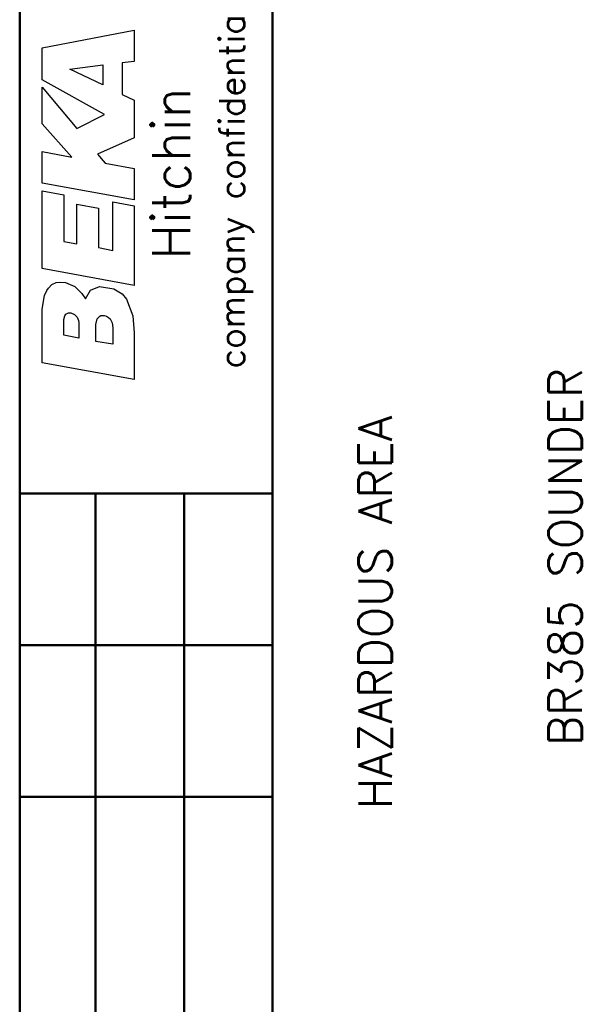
# Model space of a CAD drawing. Extents: x 0 to 411, y 0 to 279.
# Tile 8 of 13: x 221 to 263, y 61 to 135. Entities that reach past the tile are written whole.
import ezdxf

# ---------------------------------------------------------------- set-up
doc = ezdxf.new("R2010")
doc.units = 0
doc.header["$LTSCALE"] = 0.5
doc.header["$MEASUREMENT"] = 0
doc.layers.get('0').update_dxf_attribs({"linetype": 'CONTINUOUS'})
doc.layers.add('DIM', color=7, linetype='CONTINUOUS')
doc.layers.add('OBJECT', color=1, linetype='CONTINUOUS', lineweight=50)
doc.styles.add('ROMANS', font='romans', dxfattribs={"height": 2.5})

msp = doc.modelspace()

# ---------------------------------------------------------------- linework, layer by layer
at = {"flags": 128}
for points in [[(229.80077, 121.41138), (222.89978, 122.67941), (222.89978, 125.04477), (225.11882, 124.63022), (222.89978, 127.1175), (222.89978, 129.87302), (225.4846, 126.77611), (227.58172, 127.82467), (222.89978, 130.43388), (222.89978, 132.84801), (229.80077, 134.16481), (229.80077, 131.79945), (228.89852, 131.70191), (228.89852, 129.33655), (229.80077, 128.89762), (229.80077, 126.06894), (227.04525, 124.84968), (227.63049, 124.1669), (229.80077, 123.77674)], [(224.97623, 131.23684), (224.97623, 131.23907), (227.4598, 131.5556), (227.4598, 130.0681)], [(229.80077, 114.9737), (222.89978, 116.24173), (222.89978, 122.09416), (224.5092, 121.80154), (224.5092, 118.29008), (225.4846, 118.11939), (225.4846, 121.09437), (227.11841, 120.77737), (227.11841, 117.82676), (228.19135, 117.6073), (228.19135, 121.26507), (229.80077, 120.97245)], [(222.89978, 113.19359), (223.07047, 114.21776), (223.24117, 114.60792), (223.36309, 114.77862), (223.60695, 115.04686), (223.94834, 115.19317), (224.1678, 115.21755), (224.63112, 115.19317), (225.33829, 114.90055), (225.87476, 114.36407), (226.143, 113.97391), (226.53316, 114.63231), (227.19156, 114.90055), (228.26451, 114.72985), (228.89852, 114.33969), (229.21553, 113.94953), (229.70323, 112.70588), (229.80077, 111.41347), (229.80077, 107.90201), (222.89978, 109.17004)], [(225.6553, 111.02331), (224.5092, 111.24277), (224.5092, 112.41326), (224.58235, 112.70588), (224.65551, 112.82781), (224.87497, 112.92535), (225.04567, 112.92535), (225.31391, 112.80342), (225.50899, 112.60834), (225.63091, 112.34011), (225.6553, 112.16941)], [(228.19135, 110.55999), (226.92333, 110.77946), (226.92333, 112.04748), (227.02087, 112.46203), (227.21595, 112.6815), (227.2891, 112.73027), (227.55734, 112.73027), (227.72803, 112.6815), (227.87435, 112.58396), (227.99627, 112.46203), (228.14258, 112.16941), (228.19135, 111.80363)]]:
    msp.add_lwpolyline(points, close=True, dxfattribs=at)
at = {"layer": 'OBJECT', "color": 1, "lineweight": 50}
for p, q in [((221.19864, 272.23774), (221.19864, 6.5)), ((240.19864, 272.23774), (240.19864, 6.5)), ((221.19864, 99.33636), (240.19864, 99.33636)), ((226.89864, 99.33636), (226.89864, 6.5)), ((233.54864, 99.33636), (233.54864, 6.5)), ((221.19864, 87.93636), (240.19864, 87.93636)), ((221.19864, 76.53636), (240.19864, 76.53636))]:
    msp.add_line(p, q, dxfattribs=at)

# ---------------------------------------------------------------- texts
at = {"style": 'ROMANS'}
for s, height, p in [('company confidential, copyright reserved.', 1.9, (238.10091, 108.74912)), ('Hitchin     England', 2.85, (234.01202, 116.917))]:
    msp.add_text(s, height=height, rotation=90, dxfattribs=at).set_placement(p)
at = {"layer": 'DIM', "style": 'ROMANS'}
for s, p in [('BR385 SOUNDER', (263.4406, 80.38103)), ('       HAZARDOUS AREA', (249.16622, 62.57253))]:
    msp.add_text(s, height=2.5, rotation=90, dxfattribs=at).set_placement(p)

doc.saveas('drawing.dxf')
